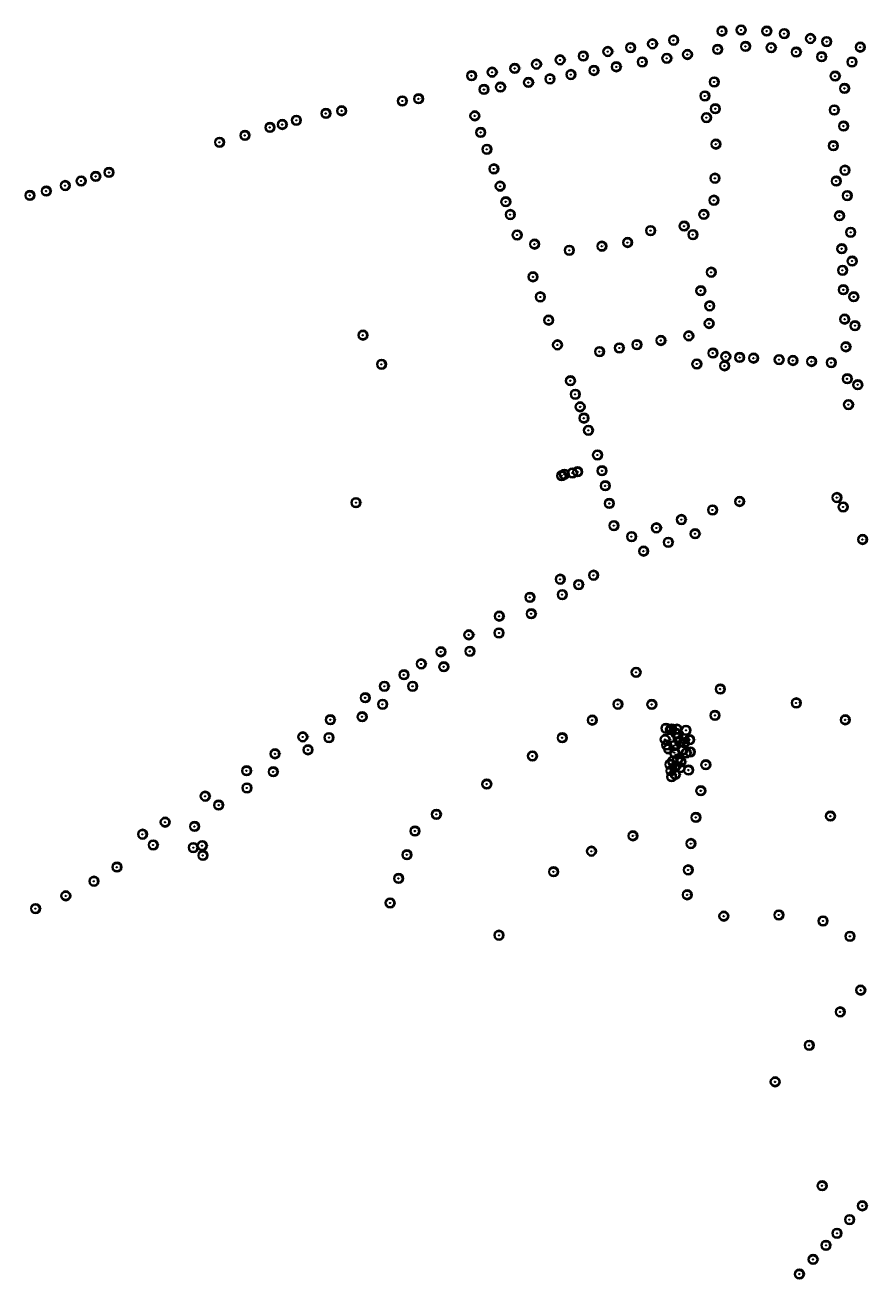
# Model space of a CAD drawing. Header units: metres. Extents: x 122855 to 145045, y 475575 to 480107.
# Tile 9 of 16: x 143168 to 143686, y 478002 to 478772. Entities that reach past the tile are written whole.
import ezdxf

# ---------------------------------------------------------------- set-up
doc = ezdxf.new("R2010")
doc.units = ezdxf.units.M
doc.header["$MEASUREMENT"] = 0
for name, color, linetype in [('0 - 6 meter', 52, 'Continuous'), ('12 - 15 meter', 65, 'Continuous'), ('15 - 18 meter', 83, 'Continuous'), ('18 - 24 meter', 58, 'Continuous'), ('20210609Boombeheer_Boombe', 7, 'Continuous'), ('6 - 9 meter', 60, 'Continuous'), ('9 - 12 meter', 60, 'Continuous'), ('Hoogte onbekent', 10, 'Continuous')]:
    doc.layers.add(name, color=color, linetype=linetype)
doc.styles.get("Standard").update_dxf_attribs({"font": 'arial.ttf'})

# ---------------------------------------------------------------- blocks, each defined once
blk = doc.blocks.new('SGR-BOOM_01')
at = {"lineweight": 30, "ltscale": 0.1}
h = blk.add_hatch(color=7, dxfattribs=at)
edge = h.paths.add_edge_path()
edge.add_arc((0, 0), 0.15, 0, 360)
at = {"color": 7, "lineweight": 30}
for radius in [2.5, 0.045]:
    blk.add_circle((0, 0), radius, dxfattribs=at)
at = {"color": 7, "lineweight": 30, "ltscale": 0.1}
blk.add_circle((0, 0), 0.15, dxfattribs=at)
blk = doc.blocks.new('Cirkel 6meter')
blk.add_circle((0.13, 0.05), 3)

msp = doc.modelspace()

# ---------------------------------------------------------------- block references
at = {"layer": '20210609Boombeheer_Boombe'}
for name, p in [('Cirkel 6meter', (143595.759, 478768.349)), ('SGR-BOOM_01', (143595.759, 478768.349)), ('Cirkel 6meter', (143607.522, 478769.078)), ('SGR-BOOM_01', (143607.522, 478769.078)), ('Cirkel 6meter', (143623.281, 478768.398)), ('SGR-BOOM_01', (143623.281, 478768.398)), ('Cirkel 6meter', (143634.002, 478766.863)), ('SGR-BOOM_01', (143634.002, 478766.863)), ('Cirkel 6meter', (143539.627, 478758.252)), ('SGR-BOOM_01', (143539.627, 478758.252)), ('Cirkel 6meter', (143553.039, 478760.538)), ('SGR-BOOM_01', (143553.039, 478760.538)), ('Cirkel 6meter', (143566.082, 478762.799)), ('SGR-BOOM_01', (143566.082, 478762.799)), ('Cirkel 6meter', (143610.246, 478759.005)), ('SGR-BOOM_01', (143610.246, 478759.005)), ('Cirkel 6meter', (143625.966, 478758.225)), ('SGR-BOOM_01', (143625.966, 478758.225)), ('Cirkel 6meter', (143650.145, 478763.809)), ('SGR-BOOM_01', (143650.145, 478763.809)), ('Cirkel 6meter', (143660.114, 478761.947)), ('SGR-BOOM_01', (143660.114, 478761.947)), ('Cirkel 6meter', (143680.713, 478758.529)), ('SGR-BOOM_01', (143680.713, 478758.529)), ('Cirkel 6meter', (143496.372, 478750.72)), ('SGR-BOOM_01', (143496.372, 478750.72)), ('Cirkel 6meter', (143510.575, 478753.047)), ('SGR-BOOM_01', (143510.575, 478753.047)), ('Cirkel 6meter', (143525.655, 478755.831)), ('SGR-BOOM_01', (143525.655, 478755.831)), ('Cirkel 6meter', (143561.885, 478751.701)), ('SGR-BOOM_01', (143561.885, 478751.701)), ('Cirkel 6meter', (143574.572, 478754.029)), ('SGR-BOOM_01', (143574.572, 478754.029)), ('Cirkel 6meter', (143593.087, 478757.148)), ('SGR-BOOM_01', (143593.087, 478757.148)), ('Cirkel 6meter', (143641.357, 478755.541)), ('SGR-BOOM_01', (143641.357, 478755.541)), ('Cirkel 6meter', (143657.001, 478752.614)), ('SGR-BOOM_01', (143657.001, 478752.614)), ('Cirkel 6meter', (143454.592, 478743.149)), ('SGR-BOOM_01', (143454.592, 478743.149)), ('Cirkel 6meter', (143468.498, 478745.483)), ('SGR-BOOM_01', (143468.498, 478745.483)), ('Cirkel 6meter', (143481.809, 478748.053)), ('SGR-BOOM_01', (143481.809, 478748.053)), ('Cirkel 6meter', (143517.119, 478744.212)), ('SGR-BOOM_01', (143517.119, 478744.212)), ('Cirkel 6meter', (143530.896, 478746.463)), ('SGR-BOOM_01', (143530.896, 478746.463)), ('Cirkel 6meter', (143546.804, 478749.456)), ('SGR-BOOM_01', (143546.804, 478749.456)), ('Cirkel 6meter', (143675.653, 478749.431)), ('SGR-BOOM_01', (143675.653, 478749.431)), ('Cirkel 6meter', (143441.96, 478740.991)), ('SGR-BOOM_01', (143441.96, 478740.991)), ('Cirkel 6meter', (143476.903, 478736.847)), ('SGR-BOOM_01', (143476.903, 478736.847)), ('Cirkel 6meter', (143490.134, 478739.036)), ('SGR-BOOM_01', (143490.134, 478739.036)), ('Cirkel 6meter', (143502.997, 478741.71)), ('SGR-BOOM_01', (143502.997, 478741.71)), ('Cirkel 6meter', (143591.02525, 478737.16187)), ('SGR-BOOM_01', (143591.02525, 478737.16187)), ('Cirkel 6meter', (143665.286, 478740.744)), ('SGR-BOOM_01', (143665.286, 478740.744)), ('Cirkel 6meter', (143409.407, 478726.814)), ('Cirkel 6meter', (143449.588, 478732.553)), ('SGR-BOOM_01', (143449.588, 478732.553)), ('Cirkel 6meter', (143459.701, 478734.042)), ('SGR-BOOM_01', (143459.701, 478734.042)), ('Cirkel 6meter', (143585.30812, 478728.58629)), ('SGR-BOOM_01', (143585.30812, 478728.58629)), ('Cirkel 6meter', (143671.047, 478733.199)), ('SGR-BOOM_01', (143671.047, 478733.199)), ('Cirkel 6meter', (143362.173, 478719.416)), ('SGR-BOOM_01', (143362.173, 478719.416)), ('Cirkel 6meter', (143399.451, 478725.462)), ('SGR-BOOM_01', (143399.451, 478725.462)), ('SGR-BOOM_01', (143409.407, 478726.814)), ('Cirkel 6meter', (143591.698, 478720.706)), ('SGR-BOOM_01', (143591.698, 478720.706)), ('Cirkel 6meter', (143664.81, 478719.945)), ('SGR-BOOM_01', (143664.81, 478719.945)), ('Cirkel 6meter', (143325.703, 478711.028)), ('Cirkel 6meter', (143334.332, 478713.626)), ('SGR-BOOM_01', (143334.332, 478713.626)), ('Cirkel 6meter', (143352.48, 478717.82)), ('SGR-BOOM_01', (143352.48, 478717.82)), ('Cirkel 6meter', (143443.924, 478716.362)), ('SGR-BOOM_01', (143443.924, 478716.362)), ('Cirkel 6meter', (143586.26095, 478715.2465)), ('SGR-BOOM_01', (143586.26095, 478715.2465)), ('Cirkel 6meter', (143302.733, 478704.355)), ('SGR-BOOM_01', (143302.733, 478704.355)), ('Cirkel 6meter', (143318.099, 478709.257)), ('SGR-BOOM_01', (143318.099, 478709.257)), ('SGR-BOOM_01', (143325.703, 478711.028)), ('Cirkel 6meter', (143447.577, 478706.17)), ('SGR-BOOM_01', (143447.577, 478706.17)), ('Cirkel 6meter', (143670.47, 478710.082)), ('SGR-BOOM_01', (143670.47, 478710.082)), ('Cirkel 6meter', (143287.131, 478700.125)), ('SGR-BOOM_01', (143287.131, 478700.125)), ('Cirkel 6meter', (143451.382, 478695.793)), ('Cirkel 6meter', (143592.02, 478698.962)), ('SGR-BOOM_01', (143592.02, 478698.962)), ('Cirkel 6meter', (143664.216, 478697.951)), ('SGR-BOOM_01', (143664.216, 478697.951)), ('SGR-BOOM_01', (143451.382, 478695.793)), ('Cirkel 6meter', (143219.249, 478681.577)), ('SGR-BOOM_01', (143219.249, 478681.577)), ('Cirkel 6meter', (143455.695, 478683.777)), ('SGR-BOOM_01', (143455.695, 478683.777)), ('Cirkel 6meter', (143671.322, 478682.948)), ('SGR-BOOM_01', (143671.322, 478682.948)), ('Cirkel 6meter', (143192.325, 478673.535)), ('SGR-BOOM_01', (143192.325, 478673.535)), ('Cirkel 6meter', (143202.115, 478676.332)), ('SGR-BOOM_01', (143202.115, 478676.332)), ('Cirkel 6meter', (143211.09, 478679.129)), ('SGR-BOOM_01', (143211.09, 478679.129)), ('Cirkel 6meter', (143459.47, 478673.137)), ('SGR-BOOM_01', (143459.47, 478673.137)), ('Cirkel 6meter', (143591.485, 478678.03)), ('SGR-BOOM_01', (143591.485, 478678.03)), ('Cirkel 6meter', (143665.951, 478676.291)), ('SGR-BOOM_01', (143665.951, 478676.291)), ('Cirkel 6meter', (143170.645, 478667.474)), ('SGR-BOOM_01', (143170.645, 478667.474)), ('Cirkel 6meter', (143180.669, 478670.154)), ('SGR-BOOM_01', (143180.669, 478670.154)), ('Cirkel 6meter', (143672.718, 478667.365)), ('SGR-BOOM_01', (143672.718, 478667.365)), ('Cirkel 6meter', (143462.981, 478663.597)), ('SGR-BOOM_01', (143462.981, 478663.597)), ('Cirkel 6meter', (143590.78698, 478664.5077)), ('SGR-BOOM_01', (143590.78698, 478664.5077)), ('Cirkel 6meter', (143465.7454, 478655.71355)), ('SGR-BOOM_01', (143465.7454, 478655.71355)), ('Cirkel 6meter', (143584.627, 478655.824)), ('SGR-BOOM_01', (143584.627, 478655.824)), ('Cirkel 6meter', (143667.962, 478655.007)), ('SGR-BOOM_01', (143667.962, 478655.007)), ('Cirkel 6meter', (143469.95249, 478643.17008)), ('SGR-BOOM_01', (143469.95249, 478643.17008)), ('Cirkel 6meter', (143551.969, 478645.82)), ('SGR-BOOM_01', (143551.969, 478645.82)), ('Cirkel 6meter', (143572.53, 478648.608)), ('SGR-BOOM_01', (143572.53, 478648.608)), ('Cirkel 6meter', (143577.943, 478643.363)), ('SGR-BOOM_01', (143577.943, 478643.363)), ('Cirkel 6meter', (143674.841, 478644.82)), ('SGR-BOOM_01', (143674.841, 478644.82)), ('Cirkel 6meter', (143480.62515, 478637.5356)), ('SGR-BOOM_01', (143480.62515, 478637.5356)), ('Cirkel 6meter', (143521.97965, 478636.27765)), ('SGR-BOOM_01', (143521.97965, 478636.27765)), ('Cirkel 6meter', (143537.797, 478638.538)), ('SGR-BOOM_01', (143537.797, 478638.538)), ('Cirkel 6meter', (143669.352, 478634.719)), ('SGR-BOOM_01', (143669.352, 478634.719)), ('Cirkel 6meter', (143502.00997, 478633.76178)), ('SGR-BOOM_01', (143502.00997, 478633.76178)), ('Cirkel 6meter', (143675.727, 478627.169)), ('SGR-BOOM_01', (143675.727, 478627.169)), ('Cirkel 6meter', (143589.154, 478620.288)), ('SGR-BOOM_01', (143589.154, 478620.288)), ('Cirkel 6meter', (143669.882, 478621.487)), ('SGR-BOOM_01', (143669.882, 478621.487)), ('Cirkel 6meter', (143479.69115, 478617.4599)), ('SGR-BOOM_01', (143479.69115, 478617.4599)), ('Cirkel 6meter', (143484.20994, 478605.15015)), ('SGR-BOOM_01', (143484.20994, 478605.15015)), ('Cirkel 6meter', (143582.739, 478608.917)), ('SGR-BOOM_01', (143582.739, 478608.917)), ('Cirkel 6meter', (143670.344, 478609.512)), ('SGR-BOOM_01', (143670.344, 478609.512)), ('Cirkel 6meter', (143676.738, 478605.213)), ('SGR-BOOM_01', (143676.738, 478605.213)), ('Cirkel 6meter', (143588.249, 478599.608)), ('SGR-BOOM_01', (143588.249, 478599.608)), ('Cirkel 6meter', (143489.31304, 478590.85371)), ('SGR-BOOM_01', (143489.31304, 478590.85371)), ('Cirkel 6meter', (143587.856, 478588.811)), ('SGR-BOOM_01', (143587.856, 478588.811)), ('Cirkel 6meter', (143671.152, 478591.46)), ('SGR-BOOM_01', (143671.152, 478591.46)), ('Cirkel 6meter', (143375.252, 478581.632)), ('SGR-BOOM_01', (143375.252, 478581.632)), ('Cirkel 6meter', (143575.411, 478581.205)), ('SGR-BOOM_01', (143575.411, 478581.205)), ('Cirkel 6meter', (143677.519, 478587.451)), ('SGR-BOOM_01', (143677.519, 478587.451)), ('Cirkel 6meter', (143494.70187, 478575.66134)), ('SGR-BOOM_01', (143494.70187, 478575.66134)), ('Cirkel 6meter', (143532.754, 478573.803)), ('SGR-BOOM_01', (143532.754, 478573.803)), ('Cirkel 6meter', (143543.523, 478575.786)), ('SGR-BOOM_01', (143543.523, 478575.786)), ('Cirkel 6meter', (143558.224, 478578.349)), ('SGR-BOOM_01', (143558.224, 478578.349)), ('Cirkel 6meter', (143671.886, 478574.476)), ('SGR-BOOM_01', (143671.886, 478574.476)), ('Cirkel 6meter', (143520.579, 478571.538)), ('SGR-BOOM_01', (143520.579, 478571.538)), ('Cirkel 6meter', (143590.174, 478570.65)), ('SGR-BOOM_01', (143590.174, 478570.65)), ('Cirkel 6meter', (143598.117, 478568.504)), ('SGR-BOOM_01', (143598.117, 478568.504)), ('Cirkel 6meter', (143606.671, 478567.941)), ('SGR-BOOM_01', (143606.671, 478567.941)), ('Cirkel 6meter', (143615.151, 478567.497)), ('SGR-BOOM_01', (143615.151, 478567.497)), ('Cirkel 6meter', (143630.866, 478566.617)), ('SGR-BOOM_01', (143630.866, 478566.617)), ('Cirkel 6meter', (143639.362, 478566.076)), ('SGR-BOOM_01', (143639.362, 478566.076)), ('Cirkel 6meter', (143650.804, 478565.451)), ('SGR-BOOM_01', (143650.804, 478565.451)), ('Cirkel 6meter', (143662.911, 478564.781)), ('Cirkel 6meter', (143386.682, 478563.748)), ('SGR-BOOM_01', (143386.682, 478563.748)), ('Cirkel 6meter', (143580.321, 478563.934)), ('SGR-BOOM_01', (143580.321, 478563.934)), ('Cirkel 6meter', (143597.369, 478562.795)), ('SGR-BOOM_01', (143597.369, 478562.795)), ('SGR-BOOM_01', (143662.911, 478564.781)), ('Cirkel 6meter', (143502.68753, 478553.65186)), ('SGR-BOOM_01', (143502.68753, 478553.65186)), ('Cirkel 6meter', (143672.759, 478554.852)), ('SGR-BOOM_01', (143672.759, 478554.852)), ('Cirkel 6meter', (143679.187, 478551.214)), ('SGR-BOOM_01', (143679.187, 478551.214)), ('Cirkel 6meter', (143505.6741, 478545.34149)), ('SGR-BOOM_01', (143505.6741, 478545.34149)), ('Cirkel 6meter', (143508.66061, 478537.61546)), ('SGR-BOOM_01', (143508.66061, 478537.61546)), ('Cirkel 6meter', (143673.486, 478538.998)), ('SGR-BOOM_01', (143673.486, 478538.998)), ('Cirkel 6meter', (143510.99799, 478530.66853)), ('SGR-BOOM_01', (143510.99799, 478530.66853)), ('Cirkel 6meter', (143513.72481, 478523.2022)), ('SGR-BOOM_01', (143513.72481, 478523.2022)), ('Cirkel 6meter', (143519.30839, 478508.07474)), ('SGR-BOOM_01', (143519.30839, 478508.07474)), ('Cirkel 6meter', (143498.953, 478496.163)), ('SGR-BOOM_01', (143498.953, 478496.163)), ('Cirkel 6meter', (143503.909, 478497.004)), ('SGR-BOOM_01', (143503.909, 478497.004)), ('Cirkel 6meter', (143507.055, 478497.748)), ('SGR-BOOM_01', (143507.055, 478497.748)), ('Cirkel 6meter', (143522.10015, 478498.33602)), ('SGR-BOOM_01', (143522.10015, 478498.33602)), ('Cirkel 6meter', (143497.337, 478495.319)), ('SGR-BOOM_01', (143497.337, 478495.319)), ('Cirkel 6meter', (143524.11285, 478489.11674)), ('SGR-BOOM_01', (143524.11285, 478489.11674)), ('Cirkel 6meter', (143666.36043, 478481.89201)), ('SGR-BOOM_01', (143666.36043, 478481.89201)), ('Cirkel 6meter', (143370.983, 478478.753)), ('SGR-BOOM_01', (143370.983, 478478.753)), ('Cirkel 6meter', (143526.57998, 478478.27432)), ('SGR-BOOM_01', (143526.57998, 478478.27432)), ('Cirkel 6meter', (143590.01, 478474.272)), ('SGR-BOOM_01', (143590.01, 478474.272)), ('Cirkel 6meter', (143606.595, 478479.475)), ('SGR-BOOM_01', (143606.595, 478479.475)), ('Cirkel 6meter', (143670.20339, 478476.13708)), ('SGR-BOOM_01', (143670.20339, 478476.13708)), ('Cirkel 6meter', (143529.37174, 478464.64014)), ('Cirkel 6meter', (143570.847, 478468.37)), ('SGR-BOOM_01', (143570.847, 478468.37)), ('SGR-BOOM_01', (143529.37174, 478464.64014)), ('Cirkel 6meter', (143540.271, 478457.863)), ('SGR-BOOM_01', (143540.271, 478457.863)), ('Cirkel 6meter', (143555.492, 478463.259)), ('SGR-BOOM_01', (143555.492, 478463.259)), ('Cirkel 6meter', (143579.27, 478459.691)), ('SGR-BOOM_01', (143579.27, 478459.691)), ('Cirkel 6meter', (143562.823, 478454.421)), ('SGR-BOOM_01', (143562.823, 478454.421)), ('Cirkel 6meter', (143682.15973, 478456.1319)), ('SGR-BOOM_01', (143682.15973, 478456.1319)), ('Cirkel 6meter', (143547.623, 478448.969)), ('SGR-BOOM_01', (143547.623, 478448.969)), ('Cirkel 6meter', (143516.91, 478434.198)), ('Cirkel 6meter', (143496.429, 478431.726)), ('SGR-BOOM_01', (143496.429, 478431.726)), ('Cirkel 6meter', (143507.776, 478428.438)), ('SGR-BOOM_01', (143507.776, 478428.438)), ('SGR-BOOM_01', (143516.91, 478434.198)), ('Cirkel 6meter', (143477.794, 478420.598)), ('SGR-BOOM_01', (143477.794, 478420.598)), ('Cirkel 6meter', (143497.658, 478422.261)), ('SGR-BOOM_01', (143497.658, 478422.261)), ('Cirkel 6meter', (143458.969, 478409.034)), ('SGR-BOOM_01', (143458.969, 478409.034)), ('Cirkel 6meter', (143478.565, 478410.512)), ('SGR-BOOM_01', (143478.565, 478410.512)), ('Cirkel 6meter', (143440.248, 478397.584)), ('SGR-BOOM_01', (143440.248, 478397.584)), ('Cirkel 6meter', (143458.823, 478398.745)), ('SGR-BOOM_01', (143458.823, 478398.745)), ('Cirkel 6meter', (143423.081, 478387.135)), ('SGR-BOOM_01', (143423.081, 478387.135)), ('Cirkel 6meter', (143440.921, 478387.493)), ('SGR-BOOM_01', (143440.921, 478387.493)), ('Cirkel 6meter', (143400.434, 478373.037)), ('SGR-BOOM_01', (143400.434, 478373.037)), ('Cirkel 6meter', (143410.997, 478379.72)), ('SGR-BOOM_01', (143410.997, 478379.72)), ('Cirkel 6meter', (143424.886, 478377.963)), ('SGR-BOOM_01', (143424.886, 478377.963)), ('Cirkel 6meter', (143543.03172, 478374.54359)), ('SGR-BOOM_01', (143543.03172, 478374.54359)), ('Cirkel 6meter', (143388.403, 478365.984)), ('SGR-BOOM_01', (143388.403, 478365.984)), ('Cirkel 6meter', (143405.77, 478365.983)), ('SGR-BOOM_01', (143405.77, 478365.983)), ('Cirkel 6meter', (143376.626, 478358.913)), ('SGR-BOOM_01', (143376.626, 478358.913)), ('Cirkel 6meter', (143594.736, 478364.283)), ('SGR-BOOM_01', (143594.736, 478364.283)), ('Cirkel 6meter', (143387.323, 478354.914)), ('SGR-BOOM_01', (143387.323, 478354.914)), ('Cirkel 6meter', (143531.863, 478354.959)), ('SGR-BOOM_01', (143531.863, 478354.959)), ('Cirkel 6meter', (143552.67583, 478354.82972)), ('SGR-BOOM_01', (143552.67583, 478354.82972)), ('Cirkel 6meter', (143641.43064, 478355.76184)), ('SGR-BOOM_01', (143641.43064, 478355.76184)), ('Cirkel 6meter', (143355.227, 478345.415)), ('SGR-BOOM_01', (143355.227, 478345.415)), ('Cirkel 6meter', (143374.721, 478347.271)), ('SGR-BOOM_01', (143374.721, 478347.271)), ('Cirkel 6meter', (143516.10465, 478345.17156)), ('SGR-BOOM_01', (143516.10465, 478345.17156)), ('Cirkel 6meter', (143591.504, 478348.096)), ('SGR-BOOM_01', (143591.504, 478348.096)), ('Cirkel 6meter', (143671.50234, 478345.3611)), ('SGR-BOOM_01', (143671.50234, 478345.3611)), ('Cirkel 6meter', (143338.274, 478334.895)), ('SGR-BOOM_01', (143338.274, 478334.895)), ('Cirkel 6meter', (143354.393, 478334.454)), ('SGR-BOOM_01', (143354.393, 478334.454)), ('Cirkel 6meter', (143497.61595, 478334.36921)), ('SGR-BOOM_01', (143497.61595, 478334.36921)), ('Cirkel 6meter', (143561.395, 478340.131)), ('SGR-BOOM_01', (143561.395, 478340.131)), ('Cirkel 6meter', (143564.127, 478339.262)), ('SGR-BOOM_01', (143564.127, 478339.262)), ('Cirkel 6meter', (143564.798, 478339.74)), ('SGR-BOOM_01', (143564.798, 478339.74)), ('Cirkel 6meter', (143567.486, 478337.022)), ('SGR-BOOM_01', (143567.486, 478337.022)), ('Cirkel 6meter', (143568.144, 478339.589)), ('SGR-BOOM_01', (143568.144, 478339.589)), ('Cirkel 6meter', (143568.779, 478334.512)), ('SGR-BOOM_01', (143568.779, 478334.512)), ('Cirkel 6meter', (143572.413, 478333.817)), ('Cirkel 6meter', (143573.702, 478338.943)), ('SGR-BOOM_01', (143573.702, 478338.943)), ('Cirkel 6meter', (143341.489, 478326.951)), ('SGR-BOOM_01', (143341.489, 478326.951)), ('Cirkel 6meter', (143560.853, 478333.293)), ('SGR-BOOM_01', (143560.853, 478333.293)), ('Cirkel 6meter', (143561.758, 478329.932)), ('SGR-BOOM_01', (143561.758, 478329.932)), ('Cirkel 6meter', (143562.956, 478327.537)), ('SGR-BOOM_01', (143562.956, 478327.537)), ('Cirkel 6meter', (143566.319, 478329.548)), ('SGR-BOOM_01', (143566.319, 478329.548)), ('Cirkel 6meter', (143569.799, 478331.792)), ('SGR-BOOM_01', (143569.799, 478331.792)), ('Cirkel 6meter', (143571.88449, 478327.09182)), ('SGR-BOOM_01', (143571.88449, 478327.09182)), ('Cirkel 6meter', (143572.663, 478331.356)), ('SGR-BOOM_01', (143572.413, 478333.817)), ('SGR-BOOM_01', (143572.663, 478331.356)), ('Cirkel 6meter', (143575.89, 478333.153)), ('SGR-BOOM_01', (143575.89, 478333.153)), ('Cirkel 6meter', (143321.229, 478324.495)), ('SGR-BOOM_01', (143321.229, 478324.495)), ('Cirkel 6meter', (143479.33506, 478323.1514)), ('SGR-BOOM_01', (143479.33506, 478323.1514)), ('Cirkel 6meter', (143565.527, 478319.918)), ('SGR-BOOM_01', (143565.527, 478319.918)), ('Cirkel 6meter', (143566.641, 478325.248)), ('SGR-BOOM_01', (143566.641, 478325.248)), ('Cirkel 6meter', (143568.628, 478321.227)), ('SGR-BOOM_01', (143568.628, 478321.227)), ('Cirkel 6meter', (143570.471, 478319.641)), ('SGR-BOOM_01', (143570.471, 478319.641)), ('Cirkel 6meter', (143573.90935, 478325.06704)), ('SGR-BOOM_01', (143573.90935, 478325.06704)), ('Cirkel 6meter', (143576.29144, 478325.66257)), ('SGR-BOOM_01', (143576.29144, 478325.66257)), ('Cirkel 6meter', (143303.77, 478314.088)), ('SGR-BOOM_01', (143303.77, 478314.088)), ('Cirkel 6meter', (143320.099, 478313.454)), ('SGR-BOOM_01', (143320.099, 478313.454)), ('Cirkel 6meter', (143563.765, 478318.017)), ('SGR-BOOM_01', (143563.765, 478318.017)), ('Cirkel 6meter', (143564.369, 478314.068)), ('SGR-BOOM_01', (143564.369, 478314.068)), ('Cirkel 6meter', (143566.87, 478316.438)), ('Cirkel 6meter', (143567.141, 478311.8)), ('SGR-BOOM_01', (143566.87, 478316.438)), ('SGR-BOOM_01', (143567.141, 478311.8)), ('Cirkel 6meter', (143570.146, 478315.964)), ('SGR-BOOM_01', (143570.146, 478315.964)), ('Cirkel 6meter', (143575.253, 478314.522)), ('SGR-BOOM_01', (143575.253, 478314.522)), ('Cirkel 6meter', (143585.849, 478317.795)), ('SGR-BOOM_01', (143585.849, 478317.795)), ('Cirkel 6meter', (143303.982, 478303.545)), ('SGR-BOOM_01', (143303.982, 478303.545)), ('Cirkel 6meter', (143451.29051, 478305.90919)), ('SGR-BOOM_01', (143451.29051, 478305.90919)), ('Cirkel 6meter', (143564.867, 478310.395)), ('SGR-BOOM_01', (143564.867, 478310.395)), ('Cirkel 6meter', (143278.304, 478298.442)), ('SGR-BOOM_01', (143278.304, 478298.442)), ('Cirkel 6meter', (143582.783, 478301.788)), ('SGR-BOOM_01', (143582.783, 478301.788)), ('Cirkel 6meter', (143286.611, 478292.991)), ('SGR-BOOM_01', (143286.611, 478292.991)), ('Cirkel 6meter', (143253.67986, 478282.50015)), ('SGR-BOOM_01', (143253.67986, 478282.50015)), ('Cirkel 6meter', (143271.78374, 478279.87984)), ('Cirkel 6meter', (143420.349, 478287.308)), ('SGR-BOOM_01', (143420.349, 478287.308)), ('Cirkel 6meter', (143579.749, 478285.431)), ('SGR-BOOM_01', (143579.749, 478285.431)), ('Cirkel 6meter', (143662.40208, 478286.21931)), ('SGR-BOOM_01', (143662.40208, 478286.21931)), ('Cirkel 6meter', (143239.86362, 478275.11564)), ('SGR-BOOM_01', (143239.86362, 478275.11564)), ('SGR-BOOM_01', (143271.78374, 478279.87984)), ('Cirkel 6meter', (143407.197, 478277.052)), ('SGR-BOOM_01', (143407.197, 478277.052)), ('Cirkel 6meter', (143541.0592, 478274.12636)), ('SGR-BOOM_01', (143541.0592, 478274.12636)), ('Cirkel 6meter', (143246.365, 478268.527)), ('SGR-BOOM_01', (143246.365, 478268.527)), ('Cirkel 6meter', (143271.057, 478266.904)), ('SGR-BOOM_01', (143271.057, 478266.904)), ('Cirkel 6meter', (143276.478, 478268.076)), ('SGR-BOOM_01', (143276.478, 478268.076)), ('Cirkel 6meter', (143515.62129, 478264.65782)), ('Cirkel 6meter', (143576.68, 478269.37)), ('SGR-BOOM_01', (143576.68, 478269.37)), ('Cirkel 6meter', (143276.917, 478262.118)), ('SGR-BOOM_01', (143276.917, 478262.118)), ('Cirkel 6meter', (143402.24, 478262.499)), ('SGR-BOOM_01', (143402.24, 478262.499)), ('SGR-BOOM_01', (143515.62129, 478264.65782)), ('Cirkel 6meter', (143224.118, 478254.888)), ('SGR-BOOM_01', (143224.118, 478254.888)), ('Cirkel 6meter', (143492.30323, 478252.08021)), ('SGR-BOOM_01', (143492.30323, 478252.08021)), ('Cirkel 6meter', (143575.04, 478253.196)), ('SGR-BOOM_01', (143575.04, 478253.196)), ('Cirkel 6meter', (143210.002, 478246.246)), ('SGR-BOOM_01', (143210.002, 478246.246)), ('Cirkel 6meter', (143397.123, 478247.966)), ('SGR-BOOM_01', (143397.123, 478247.966)), ('Cirkel 6meter', (143192.692, 478237.251)), ('SGR-BOOM_01', (143192.692, 478237.251)), ('Cirkel 6meter', (143574.433, 478237.882)), ('SGR-BOOM_01', (143574.433, 478237.882)), ('Cirkel 6meter', (143174.092, 478229.43)), ('SGR-BOOM_01', (143174.092, 478229.43)), ('Cirkel 6meter', (143391.902, 478232.907)), ('SGR-BOOM_01', (143391.902, 478232.907)), ('Cirkel 6meter', (143596.875, 478224.763)), ('SGR-BOOM_01', (143596.875, 478224.763)), ('Cirkel 6meter', (143630.706, 478225.504)), ('SGR-BOOM_01', (143630.706, 478225.504)), ('Cirkel 6meter', (143657.87, 478221.8)), ('SGR-BOOM_01', (143657.87, 478221.8)), ('Cirkel 6meter', (143458.81008, 478213.07546)), ('SGR-BOOM_01', (143458.81008, 478213.07546)), ('Cirkel 6meter', (143674.415, 478212.416)), ('SGR-BOOM_01', (143674.415, 478212.416)), ('Cirkel 6meter', (143681.012, 478179.325)), ('SGR-BOOM_01', (143681.012, 478179.325)), ('Cirkel 6meter', (143668.418, 478165.99)), ('SGR-BOOM_01', (143668.418, 478165.99)), ('Cirkel 6meter', (143649.404, 478145.494)), ('SGR-BOOM_01', (143649.404, 478145.494)), ('Cirkel 6meter', (143628.413, 478123.022)), ('SGR-BOOM_01', (143628.413, 478123.022)), ('Cirkel 6meter', (143657.30044, 478059.21025)), ('SGR-BOOM_01', (143657.30044, 478059.21025)), ('Cirkel 6meter', (143682.023, 478046.854)), ('SGR-BOOM_01', (143682.023, 478046.854)), ('Cirkel 6meter', (143674.186, 478038.39)), ('SGR-BOOM_01', (143674.186, 478038.39)), ('Cirkel 6meter', (143666.434, 478029.991)), ('SGR-BOOM_01', (143666.434, 478029.991)), ('Cirkel 6meter', (143659.676, 478022.584)), ('SGR-BOOM_01', (143659.676, 478022.584)), ('Cirkel 6meter', (143651.756, 478013.969)), ('SGR-BOOM_01', (143651.756, 478013.969)), ('Cirkel 6meter', (143643.339, 478004.946)), ('SGR-BOOM_01', (143643.339, 478004.946))]:
    msp.add_blockref(name, p, dxfattribs=at)

# ---------------------------------------------------------------- texts
at = {"color": 3, "char_height": 0.2, "attachment_point": 7}
for s, insert in [('1 meter', (143170.645, 478667.474)), ('1 meter', (143597.369, 478562.795)), ('Inboet', (143424.886, 478377.963))]:
    msp.add_mtext(s, dxfattribs=dict(at, insert=insert))
at = {"layer": '0 - 6 meter', "char_height": 0.5, "attachment_point": 7}
for insert in [(143546.804, 478749.456), (143675.653, 478749.431), (143591.02525, 478737.16187), (143585.30812, 478728.58629), (143586.26095, 478715.2465), (143591.698, 478720.706), (143592.02, 478698.962), (143451.382, 478695.793), (143590.78698, 478664.5077), (143584.627, 478655.824), (143572.53, 478648.608), (143674.841, 478644.82), (143480.62515, 478637.5356), (143577.943, 478643.363), (143502.00997, 478633.76178), (143521.97965, 478636.27765), (143589.154, 478620.288), (143582.739, 478608.917), (143588.249, 478599.608), (143520.579, 478571.538), (143386.682, 478563.748), (143666.36043, 478481.89201), (143670.20339, 478476.13708), (143682.15973, 478456.1319), (143547.623, 478448.969), (143496.429, 478431.726), (143543.03172, 478374.54359), (143594.736, 478364.283), (143376.626, 478358.913), (143531.863, 478354.959), (143552.67583, 478354.82972), (143641.43064, 478355.76184), (143374.721, 478347.271), (143516.10465, 478345.17156), (143591.504, 478348.096), (143671.50234, 478345.3611), (143497.61595, 478334.36921), (143341.489, 478326.951), (143479.33506, 478323.1514), (143585.849, 478317.795), (143451.29051, 478305.90919), (143582.783, 478301.788), (143420.349, 478287.308), (143579.749, 478285.431), (143662.40208, 478286.21931), (143407.197, 478277.052), (143271.057, 478266.904), (143541.0592, 478274.12636), (143576.68, 478269.37), (143402.24, 478262.499), (143515.62129, 478264.65782), (143492.30323, 478252.08021), (143575.04, 478253.196), (143397.123, 478247.966), (143192.692, 478237.251), (143574.433, 478237.882), (143391.902, 478232.907), (143596.875, 478224.763), (143630.706, 478225.504), (143657.87, 478221.8), (143458.81008, 478213.07546), (143674.415, 478212.416), (143681.012, 478179.325), (143668.418, 478165.99), (143649.404, 478145.494), (143628.413, 478123.022)]:
    msp.add_mtext('0 - 6 meter', dxfattribs=dict(at, insert=insert))
at = {"layer": '12 - 15 meter', "char_height": 0.5, "attachment_point": 7}
for insert in [(143553.039, 478760.538), (143566.082, 478762.799), (143510.575, 478753.047), (143525.655, 478755.831), (143593.087, 478757.148), (143468.498, 478745.483), (143481.809, 478748.053), (143496.372, 478750.72), (143517.119, 478744.212), (143530.896, 478746.463), (143561.885, 478751.701), (143454.592, 478743.149), (143476.903, 478736.847), (143490.134, 478739.036), (143502.997, 478741.71), (143665.286, 478740.744), (143459.701, 478734.042), (143671.047, 478733.199), (143334.332, 478713.626), (143664.81, 478719.945), (143325.703, 478711.028), (143302.733, 478704.355), (143551.969, 478645.82), (143537.797, 478638.538), (143543.523, 478575.786), (143558.224, 478578.349), (143672.759, 478554.852), (143679.187, 478551.214), (143673.486, 478538.998), (143497.337, 478495.319), (143370.983, 478478.753), (143606.595, 478479.475), (143570.847, 478468.37), (143590.01, 478474.272), (143555.492, 478463.259), (143579.27, 478459.691), (143540.271, 478457.863), (143410.997, 478379.72), (143286.611, 478292.991), (143246.365, 478268.527), (143276.478, 478268.076), (143276.917, 478262.118), (143682.023, 478046.854), (143674.186, 478038.39), (143666.434, 478029.991), (143659.676, 478022.584), (143651.756, 478013.969)]:
    msp.add_mtext('12 - 15 meter', dxfattribs=dict(at, insert=insert))
at = {"layer": '15 - 18 meter', "char_height": 0.5, "attachment_point": 7}
for insert in [(143610.246, 478759.005), (143625.966, 478758.225), (143641.357, 478755.541), (143657.001, 478752.614), (143352.48, 478717.82), (143318.099, 478709.257), (143287.131, 478700.125), (143670.344, 478609.512), (143671.152, 478591.46), (143677.519, 478587.451), (143375.252, 478581.632), (143671.886, 478574.476), (143503.909, 478497.004), (143516.91, 478434.198), (143497.658, 478422.261), (143507.776, 478428.438), (143477.794, 478420.598), (143458.969, 478409.034), (143478.565, 478410.512), (143440.248, 478397.584), (143440.921, 478387.493), (143388.403, 478365.984), (143405.77, 478365.983), (143387.323, 478354.914), (143355.227, 478345.415), (143338.274, 478334.895), (143354.393, 478334.454), (143321.229, 478324.495), (143568.628, 478321.227), (143573.90935, 478325.06704), (143303.77, 478314.088), (143320.099, 478313.454), (143565.527, 478319.918), (143570.471, 478319.641), (143278.304, 478298.442), (143303.982, 478303.545)]:
    msp.add_mtext('15 - 18 meter', dxfattribs=dict(at, insert=insert))
at = {"layer": '18 - 24 meter', "char_height": 0.5, "attachment_point": 7}
for insert in [(143507.055, 478497.748), (143561.395, 478340.131), (143564.127, 478339.262), (143564.798, 478339.74), (143567.486, 478337.022), (143568.144, 478339.589), (143573.702, 478338.943), (143560.853, 478333.293), (143561.758, 478329.932), (143566.319, 478329.548), (143568.779, 478334.512), (143569.799, 478331.792), (143572.663, 478331.356), (143575.89, 478333.153), (143571.88449, 478327.09182), (143576.29144, 478325.66257), (143564.369, 478314.068), (143564.867, 478310.395), (143567.141, 478311.8), (143210.002, 478246.246), (143174.092, 478229.43)]:
    msp.add_mtext('18 - 24 meter', dxfattribs=dict(at, insert=insert))
at = {"layer": '6 - 9 meter', "char_height": 0.5, "attachment_point": 7}
for insert in [(143362.173, 478719.416), (143443.924, 478716.362), (143447.577, 478706.17), (143455.695, 478683.777), (143219.249, 478681.577), (143591.485, 478678.03), (143665.951, 478676.291), (143459.47, 478673.137), (143672.718, 478667.365), (143462.981, 478663.597), (143465.7454, 478655.71355), (143667.962, 478655.007), (143469.95249, 478643.17008), (143675.727, 478627.169), (143479.69115, 478617.4599), (143484.20994, 478605.15015), (143676.738, 478605.213), (143489.31304, 478590.85371), (143587.856, 478588.811), (143494.70187, 478575.66134), (143630.866, 478566.617), (143639.362, 478566.076), (143650.804, 478565.451), (143662.911, 478564.781), (143502.68753, 478553.65186), (143505.6741, 478545.34149), (143508.66061, 478537.61546), (143510.99799, 478530.66853), (143513.72481, 478523.2022), (143519.30839, 478508.07474), (143522.10015, 478498.33602), (143498.953, 478496.163), (143524.11285, 478489.11674), (143526.57998, 478478.27432), (143529.37174, 478464.64014), (143458.823, 478398.745), (143423.081, 478387.135), (143572.413, 478333.817), (143253.67986, 478282.50015), (143239.86362, 478275.11564), (143271.78374, 478279.87984), (143657.30044, 478059.21025)]:
    msp.add_mtext('6 - 9 meter', dxfattribs=dict(at, insert=insert))
at = {"layer": '9 - 12 meter', "char_height": 0.5, "attachment_point": 7}
for insert in [(143595.759, 478768.349), (143607.522, 478769.078), (143623.281, 478768.398), (143634.002, 478766.863), (143650.145, 478763.809), (143660.114, 478761.947), (143539.627, 478758.252), (143574.572, 478754.029), (143680.713, 478758.529), (143441.96, 478740.991), (143449.588, 478732.553), (143399.451, 478725.462), (143409.407, 478726.814), (143670.47, 478710.082), (143664.216, 478697.951), (143671.322, 478682.948), (143202.115, 478676.332), (143211.09, 478679.129), (143180.669, 478670.154), (143192.325, 478673.535), (143669.352, 478634.719), (143669.882, 478621.487), (143575.411, 478581.205), (143532.754, 478573.803), (143590.174, 478570.65), (143598.117, 478568.504), (143606.671, 478567.941), (143615.151, 478567.497), (143400.434, 478373.037), (143562.956, 478327.537), (143566.641, 478325.248), (143575.253, 478314.522), (143224.118, 478254.888), (143643.339, 478004.946)]:
    msp.add_mtext('9 - 12 meter', dxfattribs=dict(at, insert=insert))
at = {"layer": 'Hoogte onbekent', "char_height": 0.5, "attachment_point": 7}
for insert in [(143580.321, 478563.934), (143562.823, 478454.421), (143563.765, 478318.017), (143566.87, 478316.438), (143570.146, 478315.964)]:
    msp.add_mtext('Niet ingevuld', dxfattribs=dict(at, insert=insert))

doc.saveas('drawing.dxf')
